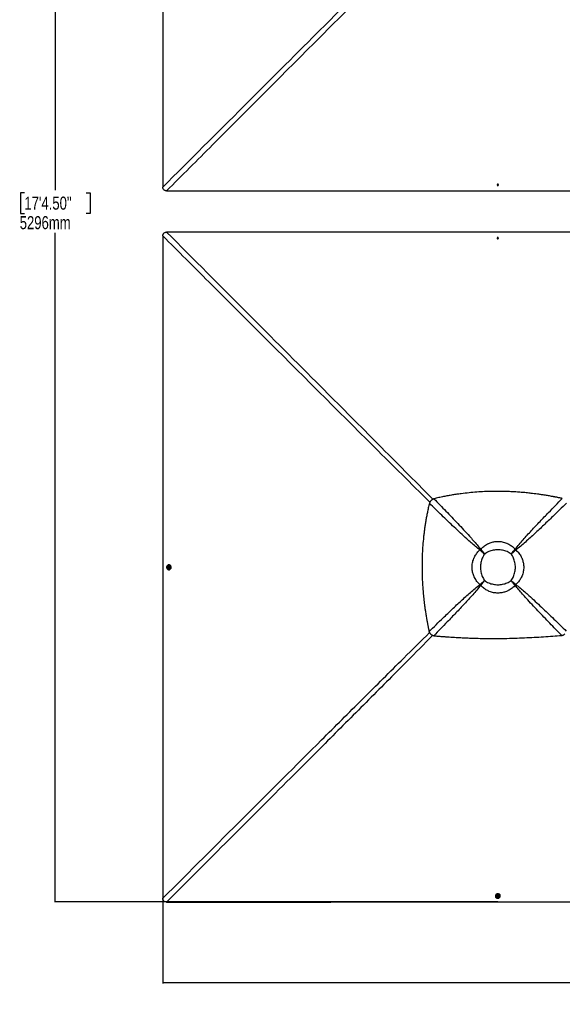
# Model space of a CAD drawing. Header units: millimetres. Extents: x 20 to 22981, y 40 to 19992.
# Tile 69 of 143: x 386 to 4544, y 8615 to 16167. Entities that reach past the tile are written whole.
import ezdxf

# ---------------------------------------------------------------- set-up
doc = ezdxf.new("R2010")
doc.units = ezdxf.units.MM
doc.header["$LTSCALE"] = 2
doc.layers.add('COMPONENT_GEOMETRY', color=7, linetype='Continuous')
doc.styles.add('SLDTEXTSTYLE0', font='TXT', dxfattribs={"width": 0.75})
doc.dimstyles.new('SLDDIMSTYLE0', dxfattribs={"dimtxt": 100, "dimasz": 6.604, "dimexe": 0, "dimexo": 0.0625, "dimgap": 25, "dimtad": 0, "dimtih": 1, "dimtoh": 1, "dimdec": 0, "dimrnd": 1e-09, "dimzin": 12, "dimdsep": 46, "dimtxsty": 'SLDTEXTSTYLE0', "dimsah": 1, "dimcen": 0.09, "dimadec": 0, "dimazin": 3, "dimtfac": 1, "dimtdec": 0, "dimtofl": 0, "dimtmove": 0, "dimatfit": 3, "dimfxl": 1, "dimfrac": 2, "dimtolj": 1, "dimtzin": 12, "dimarcsym": 0})

# ---------------------------------------------------------------- blocks, each defined once
blk = doc.blocks.new('_D_1')
at = {"layer": 'COMPONENT_GEOMETRY', "color": 7}
for p, q in [((4049.4, 19991.6), (652.3, 19991.6)), ((658.7, 19991.6), (658.7, 14860)), ((421.7, 14839.7), (391.2, 14839.7)), ((391.2, 14839.7), (391.2, 14680.9)), ((895.7, 14839.7), (926.2, 14839.7)), ((926.2, 14839.7), (926.2, 14680.9)), ((391.2, 14680.9), (421.7, 14680.9)), ((926.2, 14680.9), (895.7, 14680.9)), ((658.7, 9399.7), (658.7, 14531.3)), ((4049.4, 9399.7), (652.3, 9399.7))]:
    blk.add_line(p, q, dxfattribs=at)
for points in [[(658.7, 19991.6), (657.7, 19985), (659.7, 19985)], [(658.7, 9399.7), (659.7, 9406.3), (657.7, 9406.3)]]:
    blk.add_solid(points, dxfattribs=at)
at = {"layer": 'COMPONENT_GEOMETRY', "color": 7, "char_height": 100, "attachment_point": 1, "style": 'SLDTEXTSTYLE0'}
for s, insert in [('17\'4.50"', (421.7, 14809.8)), ('5296mm', (385.9, 14660.2))]:
    blk.add_mtext(s, dxfattribs=dict(at, insert=insert))
blk = doc.blocks.new('_D_2')
at = {"layer": 'COMPONENT_GEOMETRY', "color": 7}
for p, q in [((1483.4, 11965.7), (1483.4, 8775.3)), ((12075.2, 11965.7), (12075.2, 8775.3)), ((6542.3, 8925.7), (6511.8, 8925.7)), ((6511.8, 8925.7), (6511.8, 8767)), ((7016.3, 8925.7), (7046.8, 8925.7)), ((7046.8, 8925.7), (7046.8, 8767)), ((1483.4, 8781.7), (6459.3, 8781.7)), ((6511.8, 8767), (6542.3, 8767)), ((7046.8, 8767), (7016.3, 8767)), ((12075.2, 8781.7), (7099.3, 8781.7))]:
    blk.add_line(p, q, dxfattribs=at)
for points in [[(1483.4, 8781.7), (1490, 8780.7), (1490, 8782.7)], [(12075.2, 8781.7), (12068.6, 8782.7), (12068.6, 8780.7)]]:
    blk.add_solid(points, dxfattribs=at)
at = {"layer": 'COMPONENT_GEOMETRY', "color": 7, "char_height": 100, "attachment_point": 1, "style": 'SLDTEXTSTYLE0'}
for s, insert in [('17\'4.50"', (6542.3, 8895.9)), ('5296mm', (6506.5, 8746.3))]:
    blk.add_mtext(s, dxfattribs=dict(at, insert=insert))

msp = doc.modelspace()

# ---------------------------------------------------------------- linework, layer by layer
at = {"color": 7, "linetype": 'Continuous', "lineweight": 25}
for p, q in [((4046.72, 14900.74), (4048.69, 14903.24)), ((4048.2, 14897.99), (4046.72, 14900.74)), ((4047.46, 14900.86), (4047.2, 14901.34)), ((4048.2, 14899.49), (4047.46, 14900.86)), ((4048.2, 14899.49), (4048.2, 14897.99)), ((4049.92, 14899.36), (4048.2, 14899.49)), ((4051.65, 14897.74), (4048.2, 14897.99)), ((4048.69, 14903.24), (4052.15, 14902.99)), ((4051.65, 14899.24), (4049.92, 14899.36)), ((4052.64, 14900.49), (4051.65, 14899.24)), ((4053.63, 14900.24), (4051.65, 14897.74)), ((4051.65, 14899.24), (4051.65, 14897.74)), ((4052.15, 14902.99), (4053.63, 14900.24)), ((4053.14, 14901.13), (4052.64, 14900.49)), ((4046.72, 14491.04), (4048.69, 14493.54)), ((4048.2, 14488.29), (4046.72, 14491.04)), ((4047.2, 14490.16), (4047.7, 14490.79)), ((4047.7, 14490.79), (4048.69, 14492.04)), ((4051.66, 14488.05), (4048.2, 14488.29)), ((4048.69, 14493.54), (4052.14, 14493.29)), ((4048.69, 14492.04), (4048.69, 14493.54)), ((4048.69, 14492.04), (4050.41, 14491.92)), ((4050.41, 14491.92), (4052.14, 14491.8)), ((4053.63, 14490.55), (4051.66, 14488.05)), ((4052.14, 14493.29), (4053.63, 14490.55)), ((4052.14, 14491.8), (4052.14, 14493.29)), ((4052.14, 14491.8), (4052.88, 14490.42)), ((4052.88, 14490.42), (4053.14, 14489.93)), ((3539.12, 12479.16), (3539.23, 12479.27)), ((3914.16, 12098.91), (3913.02, 12099.82)), ((3919.15, 12103.89), (3918.24, 12105.03)), ((3922.13, 12092.53), (3922.13, 12092.53)), ((3925.53, 12095.93), (3925.53, 12095.93)), ((4182.54, 12103.88), (4183.45, 12105.01)), ((4187.52, 12098.9), (4188.66, 12099.81)), ((3949.56, 12068.49), (3949.56, 12068.49)), ((4152.14, 12068.49), (4152.14, 12068.49)), ((1523.16, 11965.05), (1523.41, 11968.5)), ((1525.66, 11963.08), (1523.16, 11965.05)), ((1524.65, 11965.04), (1523.16, 11965.05)), ((1523.41, 11968.5), (1526.16, 11969.98)), ((1524.9, 11968.5), (1523.41, 11968.5)), ((1524.65, 11965.04), (1524.77, 11966.77)), ((1525.9, 11964.06), (1524.65, 11965.04)), ((1524.77, 11966.77), (1524.9, 11968.5)), ((1524.9, 11968.5), (1526.27, 11969.24)), ((1528.41, 11964.56), (1525.66, 11963.08)), ((1526.54, 11963.55), (1525.9, 11964.06)), ((1526.16, 11969.98), (1528.66, 11968.01)), ((1526.27, 11969.24), (1526.77, 11969.5)), ((1528.15, 11957.02), (1528.51, 11957.02)), ((1528.56, 11976.02), (1528.2, 11976.02)), ((1528.66, 11968.01), (1528.41, 11964.56)), ((1528.49, 11947.72), (1530.16, 11947.72)), ((1530.25, 11985.32), (1528.58, 11985.32)), ((3949.56, 11865.92), (3949.56, 11865.92)), ((4152.14, 11865.92), (4152.14, 11865.92)), ((3914.15, 11835.49), (3913.01, 11834.58)), ((3919.14, 11830.5), (3918.23, 11829.36)), ((4176.18, 11838.48), (4176.18, 11838.48)), ((4179.58, 11841.88), (4179.58, 11841.88)), ((4182.56, 11830.51), (4183.47, 11829.38)), ((4187.54, 11835.5), (4188.68, 11834.59)), ((4031.37, 9446.51), (4031.37, 9444.84)), ((4040.67, 9444.86), (4040.67, 9444.5)), ((4046.73, 9442.51), (4048.7, 9445.01)), ((4048.21, 9439.76), (4046.73, 9442.51)), ((4047.46, 9442.62), (4047.2, 9443.11)), ((4048.2, 9441.25), (4047.46, 9442.62)), ((4048.2, 9441.25), (4048.21, 9439.76)), ((4049.93, 9441.12), (4048.2, 9441.25)), ((4048.7, 9445.01), (4052.15, 9444.76)), ((4051.65, 9441), (4049.93, 9441.12)), ((4052.64, 9442.25), (4051.65, 9441)), ((4051.65, 9441), (4051.66, 9439.51)), ((4053.63, 9442.01), (4051.66, 9439.51)), ((4052.15, 9444.76), (4053.63, 9442.01)), ((4053.15, 9442.9), (4052.64, 9442.25)), ((4059.67, 9444.55), (4059.67, 9444.91)), ((4068.97, 9444.93), (4068.97, 9446.61)), ((4051.66, 9439.51), (4048.21, 9439.76))]:
    msp.add_line(p, q, dxfattribs=at)
at = {"color": 8, "linetype": 'Continuous', "lineweight": 25}
for p, q in [((3922.13, 12092.53), (3914.43, 12099.18)), ((3918.9, 12103.64), (3925.53, 12095.93)), ((4176.17, 12095.92), (4182.82, 12103.6)), ((4187.25, 12099.17), (4179.57, 12092.52)), ((3914.43, 11835.21), (3922.12, 11841.87)), ((3925.52, 11838.47), (3918.86, 11830.78)), ((4182.83, 11830.79), (4176.18, 11838.48)), ((4179.58, 11841.88), (4187.29, 11835.26))]:
    msp.add_line(p, q, dxfattribs=at)
at = {"color": 7, "linetype": 'Continuous', "lineweight": 25, "flags": 128}
for points in [[(1483.35, 17423.01), (1483.35, 16782.42), (1483.33, 16141.82), (1483.3, 15512.46), (1483.27, 14883.11)], [(4049.78, 14896.34), (4051.62, 14896.52), (4053.24, 14897.31), (4054.4, 14898.59), (4054.91, 14900.15), (4054.7, 14901.76), (4053.8, 14903.19), (4052.35, 14904.2), (4050.56, 14904.64), (4048.72, 14904.46), (4047.1, 14903.67), (4045.95, 14902.39), (4045.44, 14900.83), (4045.65, 14899.21), (4046.55, 14897.79), (4048, 14896.78), (4049.78, 14896.34)], [(4047.24, 14901.4), (4047.31, 14901.18), (4047.46, 14900.86)], [(1512, 14854.36), (2141.36, 14854.39), (2770.72, 14854.42), (3411.32, 14854.44), (4051.92, 14854.44)], [(4051.92, 14854.44), (4692.52, 14854.44), (5333.11, 14854.42), (5962.48, 14854.39), (6535.83, 14854.36)], [(1483.27, 14508.17), (1483.3, 13878.82), (1483.33, 13249.46), (1483.35, 12608.87), (1483.35, 11968.27)], [(4051.92, 14536.84), (3411.32, 14536.84), (2770.72, 14536.86), (2141.36, 14536.89), (1512, 14536.92)], [(6535.83, 14536.92), (5962.48, 14536.89), (5333.11, 14536.86), (4692.52, 14536.84), (4051.92, 14536.84)], [(4050.56, 14494.95), (4048.72, 14494.76), (4047.1, 14493.97), (4045.95, 14492.7), (4045.44, 14491.13), (4045.65, 14489.52), (4046.55, 14488.1), (4048.01, 14487.09), (4049.79, 14486.64), (4051.63, 14486.83), (4053.25, 14487.62), (4054.4, 14488.89), (4054.91, 14490.45), (4054.69, 14492.07), (4053.79, 14493.49), (4052.34, 14494.5), (4050.56, 14494.95)], [(4053.1, 14489.87), (4053.02, 14490.1), (4052.88, 14490.42)], [(1483.35, 11968.27), (1483.35, 11327.67), (1483.33, 10687.07), (1483.3, 10057.72), (1483.27, 9428.37)], [(1524.63, 11984.79), (1521.57, 11983.57), (1518.79, 11981.69), (1516.37, 11979.23), (1514.43, 11976.29), (1513.02, 11972.96), (1512.21, 11969.4), (1512.03, 11965.72), (1512.49, 11962.07), (1513.56, 11958.59), (1515.2, 11955.42), (1517.36, 11952.67), (1519.95, 11950.46), (1522.87, 11948.86), (1526, 11947.94), (1529.24, 11947.74), (1532.44, 11948.26), (1535.5, 11949.48), (1538.29, 11951.35), (1540.7, 11953.81), (1542.65, 11956.76), (1544.05, 11960.08), (1544.86, 11963.65), (1545.04, 11967.33), (1544.59, 11970.98), (1543.52, 11974.46), (1541.87, 11977.63), (1539.71, 11980.38), (1537.12, 11982.59), (1534.21, 11984.19), (1531.07, 11985.1), (1527.84, 11985.31), (1524.63, 11984.79)], [(1520.45, 11962.91), (1520.71, 11962.26), (1522, 11960.13), (1523.74, 11958.47), (1525.81, 11957.41), (1528.06, 11957.02), (1530.32, 11957.34), (1532.41, 11958.35), (1534.2, 11959.95), (1535.53, 11962.05), (1536.32, 11964.47), (1536.51, 11967.05), (1536.07, 11969.59), (1535.06, 11971.9), (1533.53, 11973.82), (1531.6, 11975.19), (1529.42, 11975.92), (1527.15, 11975.95), (1524.95, 11975.28), (1522.99, 11973.97), (1521.42, 11972.1), (1520.47, 11970.18)], [(1521.75, 11966.91), (1521.94, 11965.07), (1522.73, 11963.45), (1524, 11962.3), (1525.57, 11961.8), (1527.19, 11962.01), (1528.61, 11962.91), (1529.62, 11964.36), (1530.07, 11966.15), (1529.88, 11967.99), (1529.09, 11969.61), (1527.82, 11970.76), (1526.25, 11971.26), (1524.63, 11971.05), (1523.21, 11970.15), (1522.2, 11968.7), (1521.75, 11966.91)], [(1526.83, 11969.45), (1526.59, 11969.38), (1526.27, 11969.24)], [(1528.51, 11957.02), (1530.68, 11957.34), (1532.78, 11958.34), (1534.56, 11959.95), (1535.9, 11962.05), (1536.68, 11964.47), (1536.87, 11967.05), (1536.44, 11969.59), (1535.42, 11971.9), (1533.89, 11973.82), (1531.96, 11975.19), (1529.78, 11975.92), (1528.56, 11976.02)], [(1530.16, 11947.72), (1530.91, 11947.74), (1534.11, 11948.26), (1537.17, 11949.48), (1539.96, 11951.35), (1542.37, 11953.81), (1544.32, 11956.76), (1545.72, 11960.08), (1546.53, 11963.65), (1546.71, 11967.33), (1546.26, 11970.98), (1545.19, 11974.45), (1543.54, 11977.63), (1541.38, 11980.37), (1538.79, 11982.59), (1535.88, 11984.18), (1532.74, 11985.1), (1530.25, 11985.32)], [(4068.97, 9446.61), (4068.95, 9447.26), (4068.44, 9450.46), (4067.22, 9453.52), (4065.35, 9456.31), (4062.9, 9458.72), (4059.95, 9460.67), (4056.63, 9462.07), (4053.06, 9462.88), (4049.38, 9463.06), (4045.73, 9462.61), (4042.25, 9461.54), (4039.08, 9459.89), (4036.33, 9457.73), (4034.11, 9455.15), (4032.51, 9452.23), (4031.59, 9449.09), (4031.37, 9446.51)], [(4031.9, 9440.98), (4033.12, 9437.93), (4034.99, 9435.14), (4037.44, 9432.72), (4040.39, 9430.78), (4043.71, 9429.37), (4047.28, 9428.57), (4050.96, 9428.38), (4054.6, 9428.84), (4058.08, 9429.91), (4061.26, 9431.55), (4064.01, 9433.71), (4066.22, 9436.3), (4067.83, 9439.22), (4068.75, 9442.35), (4068.95, 9445.59), (4068.44, 9448.79), (4067.23, 9451.85), (4065.35, 9454.64), (4062.9, 9457.05), (4059.96, 9459), (4056.64, 9460.4), (4053.07, 9461.21), (4049.39, 9461.39), (4045.74, 9460.94), (4042.26, 9459.87), (4039.08, 9458.22), (4036.34, 9456.06), (4034.12, 9453.48), (4032.52, 9450.56), (4031.6, 9447.42), (4031.39, 9444.19), (4031.9, 9440.98)], [(4059.67, 9444.91), (4059.35, 9447.03), (4058.36, 9449.13), (4056.75, 9450.91), (4054.66, 9452.25), (4052.23, 9453.04), (4049.66, 9453.22), (4047.11, 9452.79), (4044.8, 9451.77), (4042.89, 9450.24), (4041.51, 9448.31), (4040.78, 9446.13), (4040.67, 9444.86)], [(4053.83, 9436.82), (4054.42, 9437.06), (4056.56, 9438.35), (4058.22, 9440.09), (4059.28, 9442.17), (4059.67, 9444.41), (4059.35, 9446.67), (4058.36, 9448.77), (4056.75, 9450.55), (4054.66, 9451.88), (4052.23, 9452.67), (4049.66, 9452.86), (4047.12, 9452.43), (4044.8, 9451.41), (4042.89, 9449.88), (4041.51, 9447.95), (4040.78, 9445.77), (4040.74, 9443.5), (4041.41, 9441.3), (4042.72, 9439.34), (4044.59, 9437.77), (4046.56, 9436.8)], [(4049.79, 9438.1), (4051.63, 9438.29), (4053.25, 9439.08), (4054.4, 9440.36), (4054.91, 9441.92), (4054.7, 9443.54), (4053.8, 9444.96), (4052.35, 9445.97), (4050.57, 9446.42), (4048.73, 9446.23), (4047.11, 9445.44), (4045.95, 9444.17), (4045.44, 9442.6), (4045.65, 9440.98), (4046.55, 9439.56), (4048.01, 9438.55), (4049.79, 9438.1)], [(4047.25, 9443.17), (4047.32, 9442.94), (4047.46, 9442.62)], [(1512.02, 9399.62), (2141.37, 9399.66), (2770.72, 9399.68), (3411.32, 9399.7), (4051.92, 9399.71)], [(4051.92, 9399.71), (4692.52, 9399.7), (5333.11, 9399.68), (5962.47, 9399.66), (6591.82, 9399.62)]]:
    msp.add_lwpolyline(points, dxfattribs=at)
at = {"color": 7, "linetype": 'Continuous', "lineweight": 25}
for centre, radius, start, end in [((4050.16, 14905.05), 10.63, 249.383271, 265.896882), ((4050.06, 14902.38), 3.02, 210.159324, 267.30967), ((4050.16, 14905.05), 10.63, 265.896882, 290.898483), ((4050.2, 14902.52), 3.17, 264.915321, 320.168942), ((4050.68, 14902.04), 2.5, 321.490505, 342.408142), ((4050.16, 14486.23), 10.63, 85.897209, 110.616729), ((4049.65, 14489.24), 2.49, 141.546356, 162.210173), ((4050.13, 14488.77), 3.16, 84.900197, 140.208639), ((4050.27, 14488.9), 3.02, 30.21712, 87.297031), ((4050.16, 14486.23), 10.63, 69.101517, 85.897209), ((4094.97, 11922.95), 253.75, 134.145625, 135.810075), ((4088.2, 11929.73), 242.71, 134.145625, 135.810075), ((4040.84, 11977.22), 165.49, 134.168268, 135.832542), ((4040.79, 11977.18), 165.49, 134.145625, 135.810075), ((4060.82, 11977.17), 165.55, 44.168895, 45.831105), ((4013.36, 11929.71), 242.81, 44.168895, 45.831105), ((4006.58, 11922.93), 253.85, 44.168895, 45.831105), ((1530.45, 11966.52), 10.63, 175.891314, 199.85526), ((1530.45, 11966.52), 10.63, 159.861386, 175.891314), ((1527.92, 11966.49), 3.16, 174.903399, 230.265117), ((1527.79, 11966.63), 3.02, 120.162125, 177.277605), ((1527.45, 11966.01), 2.5, 231.58858, 252.384701), ((4094.96, 12011.31), 253.65, 224.166692, 225.833308), ((4088.18, 12004.54), 242.62, 224.166692, 225.833308), ((4040.78, 11957.13), 165.42, 224.166692, 225.833308), ((4060.87, 11957.19), 165.49, 314.167458, 315.831732), ((4060.83, 11957.14), 165.49, 314.189925, 315.854375), ((4013.37, 12004.55), 242.71, 314.189925, 315.854375), ((4006.59, 12011.32), 253.75, 314.189925, 315.854375), ((4050.07, 9444.14), 3.02, 210.104404, 267.289948), ((4050.21, 9444.28), 3.16, 264.918237, 320.225388), ((4050.68, 9443.81), 2.5, 321.532823, 342.582935), ((4050.17, 9446.8), 10.63, 250.14474, 265.89078), ((4050.17, 9446.8), 10.63, 265.89078, 290.138614)]:
    msp.add_arc(centre, radius, start, end, dxfattribs=at)
at = {"color": 8, "linetype": 'Continuous', "lineweight": 25}
for points, knots in [([(1483.27, 14883.11), (1689.92, 15089.79), (2084.2, 15484.11), (2617.05, 16016.63), (3012.61, 16411.46), (3289.95, 16687.55), (3439.38, 16835.86), (3519.57, 16915.01), (3530.19, 16925.48)], [0, 0, 0, 0, 0.3031431, 0.5783843, 0.7814463, 0.8829776, 0.9845092, 1, 1, 1, 1]), ([(3552.64, 16903.13), (3542.16, 16892.49), (3463.08, 16812.21), (3314.88, 16662.65), (3039.03, 16385.06), (2555.49, 15899.77), (2023.33, 15366.51), (1629.33, 14971.88), (1512, 14854.36)], [0, 0, 0, 0, 0.01551065, 0.11703813, 0.21856619, 0.42162352, 0.82775609, 1, 1, 1, 1]), ([(3529.71, 12466.27), (3519.26, 12476.59), (3439.22, 12555.58), (3289.96, 12703.73), (3012.61, 12979.82), (2527.75, 13463.78), (1994.96, 13996.41), (1600.68, 14390.74), (1483.27, 14508.17)], [0, 0, 0, 0, 0.0152625, 0.1168166, 0.2183712, 0.4214817, 0.8277205, 1, 1, 1, 1]), ([(1512, 14536.92), (1718.57, 14330.02), (2112.56, 13935.39), (2644.62, 13402.06), (3039.03, 13006.23), (3314.88, 12728.64), (3462.86, 12579.29), (3541.74, 12499.22), (3552, 12488.8)], [0, 0, 0, 0, 0.3033445, 0.5785586, 0.7816784, 0.8832387, 0.9847993, 1, 1, 1, 1]), ([(1483.27, 9428.37), (1690, 9634.94), (2095.21, 10039.83), (2605.37, 10549.28), (3013.88, 10956.56), (3289.72, 11231.25), (3461.1, 11400.65), (3527.2, 11465.97)], [0, 0, 0, 0, 0.3037022, 0.5952803, 0.7492989, 0.9033177, 1, 1, 1, 1]), ([(3551.07, 11445.03), (3485.26, 11378.44), (3315.39, 11206.56), (3040.2, 10930.23), (2517.12, 10405.57), (2007.53, 9895.49), (1602.63, 9490.29), (1512.02, 9399.62)], [0, 0, 0, 0, 0.09733049, 0.25123846, 0.40514681, 0.866887, 1, 1, 1, 1])]:
    msp.add_open_spline(points, degree=3, knots=knots, dxfattribs=at)
at = {"color": 7, "linetype": 'Continuous', "lineweight": 25}
for points, knots in [([(1512, 14854.36), (1510.05, 14854.42), (1506.15, 14854.55), (1500.99, 14855.67), (1496.67, 14857.38), (1493.19, 14859.45), (1490.14, 14862.14), (1486.95, 14866.21), (1484.68, 14871.48), (1483.44, 14877.54), (1483.33, 14881.25), (1483.27, 14883.11)], [0, 0, 0, 0, 0.1264222, 0.2525718, 0.339466, 0.4262581, 0.513661, 0.6010777, 0.7596734, 0.8797284, 1, 1, 1, 1]), ([(1483.27, 14508.17), (1483.32, 14509.89), (1483.42, 14513.32), (1484.31, 14518.12), (1485.78, 14522.45), (1487.81, 14526.25), (1490.55, 14529.59), (1494.68, 14533), (1500.05, 14535.42), (1506.24, 14536.74), (1510.08, 14536.86), (1512, 14536.92)], [0, 0, 0, 0, 0.11125305, 0.22235372, 0.31456606, 0.40664769, 0.49960916, 0.59256926, 0.75138628, 0.87556631, 1, 1, 1, 1]), ([(4544.42, 12494.97), (4542.27, 12495.42), (4537.56, 12496.41), (4529.85, 12498.01), (4520.91, 12499.84), (4511.39, 12501.75), (4502.22, 12503.56), (4493.97, 12505.16), (4486.99, 12506.49), (4480.93, 12507.64), (4475.65, 12508.62), (4466.73, 12510.27), (4454.56, 12512.46), (4438.51, 12515.25), (4422.71, 12517.89), (4406.8, 12520.45), (4387.81, 12523.38), (4365.91, 12526.57), (4341.2, 12529.91), (4311.64, 12533.6), (4277.28, 12537.41), (4238.22, 12541.07), (4196.25, 12544.3), (4151.21, 12546.89), (4102.94, 12548.63), (4055.43, 12549.31), (4004.15, 12548.95), (3948.85, 12547.22), (3889.23, 12543.7), (3829.09, 12538.45), (3778, 12532.5), (3735.84, 12526.62), (3702.68, 12521.44), (3668.72, 12515.58), (3633.74, 12508.9), (3597.32, 12501.32), (3572.62, 12495.57), (3559.93, 12492.61)], [0, 0, 0, 0, 0.0066311, 0.0145572, 0.0237908, 0.0342333, 0.0438975, 0.0520343, 0.0596436, 0.0653695, 0.0706973, 0.0758489, 0.0927927, 0.108069, 0.1250911, 0.1412089, 0.1567762, 0.1831699, 0.208079, 0.2321399, 0.2731666, 0.3125487, 0.3506768, 0.4003262, 0.4488408, 0.4965961, 0.5438675, 0.6037328, 0.6637148, 0.7243033, 0.7860831, 0.8191459, 0.8529282, 0.8875307, 0.9233335, 0.960579, 1, 1, 1, 1]), ([(3539.12, 12479.16), (3537.69, 12477.63), (3534.81, 12474.55), (3529.98, 12467.79), (3527.44, 12462.16), (3525.77, 12458.45)], [0, 0, 0, 0, 0.25310795, 0.50868061, 1, 1, 1, 1]), ([(3559.93, 12492.61), (3558.04, 12491.81), (3554.31, 12490.25), (3548.95, 12487.17), (3543.84, 12483.59), (3540.76, 12480.71), (3539.23, 12479.27)], [0, 0, 0, 0, 0.248548, 0.4910203, 0.7467369, 1, 1, 1, 1]), ([(3559.93, 12492.61), (3590.66, 12461.07), (3652.12, 12398), (3728.27, 12318.61), (3788.53, 12254.56), (3828.18, 12211.35), (3862.3, 12173.06), (3891, 12139.71), (3909.16, 12116.59), (3918.24, 12105.03)], [0, 0, 0, 0, 0.2498248, 0.4996602, 0.6246523, 0.7496417, 0.8331029, 0.916566, 1, 1, 1, 1]), ([(4183.45, 12105.01), (4193.29, 12117.48), (4212.96, 12142.41), (4244.14, 12178.32), (4275.88, 12213.82), (4318.95, 12260.63), (4373.59, 12318.55), (4452.34, 12400.56), (4509.52, 12459.19), (4544.42, 12494.97)], [0, 0, 0, 0, 0.0895505, 0.1791159, 0.2688698, 0.3586256, 0.5384695, 0.7183323, 1, 1, 1, 1]), ([(3525.77, 12458.45), (3522.94, 12446.32), (3517.43, 12422.7), (3510.14, 12387.85), (3503.67, 12354.34), (3497.96, 12321.79), (3492.9, 12290.01), (3488.42, 12258.79), (3484.47, 12228.03), (3479.8, 12186.73), (3475.1, 12134.89), (3471.28, 12072.39), (3469.53, 12017.56), (3469.12, 11970.16), (3469.5, 11929.98), (3470.63, 11889.33), (3472.53, 11848), (3475.26, 11805.75), (3478.29, 11769.39), (3481.27, 11739.05), (3483.89, 11714.85), (3486.86, 11689.9), (3490.23, 11663.98), (3493.45, 11641.14), (3496.4, 11621.48), (3498.96, 11605.18), (3501.76, 11588.05), (3504.13, 11574.12), (3506.01, 11563.47), (3507.27, 11556.37), (3508.63, 11548.86), (3510.11, 11540.88), (3511.53, 11533.31), (3512.97, 11525.75), (3514.5, 11517.84), (3516.33, 11508.5), (3518.31, 11498.64), (3520.22, 11489.25), (3521.9, 11481.16), (3522.94, 11476.22), (3523.41, 11473.98)], [0, 0, 0, 0, 0.0376744, 0.0733454, 0.1076573, 0.1408366, 0.173241, 0.2049401, 0.2361659, 0.266948, 0.3305396, 0.3934096, 0.4561274, 0.4962194, 0.5366209, 0.577492, 0.6190796, 0.6616072, 0.7054231, 0.7292998, 0.7537277, 0.7789877, 0.8052209, 0.8327103, 0.8486975, 0.865302, 0.8825876, 0.9011495, 0.9080222, 0.915265, 0.9229518, 0.9310783, 0.93979, 0.9462363, 0.9543523, 0.9641226, 0.9750181, 0.9847567, 0.9930794, 1, 1, 1, 1]), ([(3913.02, 12099.82), (3901.52, 12108.87), (3878.52, 12126.97), (3845.33, 12155.56), (3807.16, 12189.62), (3764.04, 12229.26), (3699.97, 12289.62), (3620.51, 12365.97), (3557.35, 12427.62), (3525.77, 12458.45)], [0, 0, 0, 0, 0.0830755, 0.1661799, 0.2492822, 0.3742524, 0.4992252, 0.7496044, 1, 1, 1, 1]), ([(4576.52, 12458.73), (4541.44, 12424.51), (4483.56, 12368.07), (4402.35, 12290.09), (4344.53, 12235.55), (4297.77, 12192.5), (4262.22, 12160.71), (4226.21, 12129.43), (4201.18, 12109.68), (4188.66, 12099.81)], [0, 0, 0, 0, 0.277695, 0.4581314, 0.6385805, 0.7288749, 0.8191674, 0.9095913, 1, 1, 1, 1]), ([(3918.24, 12105.03), (3922.02, 12109.01), (3929.62, 12117.01), (3942.38, 12127.83), (3956.17, 12137.65), (3968.72, 12144.89), (3980.94, 12150.77), (3992.67, 12155.48), (4006.49, 12159.75), (4020.8, 12162.89), (4035.65, 12164.85), (4051.22, 12165.54), (4067.42, 12164.77), (4084.06, 12162.37), (4100.64, 12158.31), (4113.34, 12153.82), (4125.15, 12148.75), (4136.09, 12143.24), (4149.34, 12135.07), (4161.98, 12125.66), (4173.45, 12115.62), (4180.28, 12108.39), (4183.45, 12105.01)], [0, 0, 0, 0, 0.0549654, 0.1103338, 0.1670488, 0.2242641, 0.2550707, 0.3026498, 0.3505537, 0.399494, 0.4487973, 0.4999722, 0.5549529, 0.610451, 0.6676055, 0.7253351, 0.7448706, 0.7960986, 0.8477126, 0.900497, 0.9536637, 1, 1, 1, 1]), ([(3913.01, 11834.58), (3909.02, 11838.36), (3901.02, 11845.96), (3890.21, 11858.71), (3880.38, 11872.5), (3873.14, 11885.06), (3867.25, 11897.28), (3862.54, 11909.02), (3858.27, 11922.84), (3855.13, 11937.15), (3853.17, 11952), (3852.48, 11967.57), (3853.25, 11983.77), (3855.65, 12000.41), (3859.71, 12017), (3864.2, 12029.7), (3869.27, 12041.5), (3874.78, 12052.44), (3882.95, 12065.69), (3892.36, 12078.33), (3902.4, 12089.81), (3909.65, 12096.64), (3913.02, 12099.82)], [0, 0, 0, 0, 0.0549576, 0.1103181, 0.1670249, 0.2242321, 0.2551085, 0.3026777, 0.3505716, 0.3995016, 0.4487947, 0.4999722, 0.5549451, 0.6104354, 0.6675819, 0.7253037, 0.7448328, 0.7960513, 0.8476559, 0.9004307, 0.9535877, 1, 1, 1, 1]), ([(3949.56, 12068.49), (3945.35, 12072.06), (3936.97, 12079.16), (3924.67, 12089.71), (3916.9, 12096.46), (3913.03, 12099.82)], [0, 0, 0, 0, 0.3362877, 0.6695345, 1, 1, 1, 1]), ([(3949.56, 12068.49), (3945.48, 12071.95), (3937.36, 12078.85), (3925.45, 12089.1), (3917.92, 12095.64), (3914.17, 12098.9)], [0, 0, 0, 0, 0.3362888, 0.6695357, 1, 1, 1, 1]), ([(3918.24, 12105.03), (3921.6, 12101.16), (3928.34, 12093.39), (3938.9, 12081.09), (3946, 12072.7), (3949.56, 12068.49)], [0, 0, 0, 0, 0.3304598, 0.6637068, 1, 1, 1, 1]), ([(3919.15, 12103.89), (3922.41, 12100.14), (3928.96, 12092.61), (3939.21, 12080.7), (3946.1, 12072.57), (3949.56, 12068.49)], [0, 0, 0, 0, 0.3304587, 0.6637057, 1, 1, 1, 1]), ([(4152.14, 12068.49), (4147.28, 12072), (4137.54, 12079.02), (4121.42, 12087.15), (4104.53, 12093.53), (4086.96, 12097.97), (4068.99, 12100.62), (4050.84, 12101.49), (4032.7, 12100.61), (4014.73, 12097.97), (3997.17, 12093.53), (3980.27, 12087.15), (3964.16, 12079.02), (3954.42, 12072), (3949.56, 12068.49)], [0, 0, 0, 0, 0.0828515, 0.1660466, 0.2489792, 0.3325712, 0.4164006, 0.5000366, 0.5836691, 0.667495, 0.7510837, 0.8339954, 0.9171693, 1, 1, 1, 1]), ([(4152.14, 12068.49), (4155.7, 12072.7), (4162.8, 12081.08), (4173.35, 12093.38), (4180.1, 12101.15), (4183.45, 12105.01)], [0, 0, 0, 0, 0.33629168, 0.6695387, 1, 1, 1, 1]), ([(4152.14, 12068.49), (4155.6, 12072.57), (4162.49, 12080.69), (4172.74, 12092.6), (4179.28, 12100.13), (4182.54, 12103.88)], [0, 0, 0, 0, 0.3362927, 0.6695399, 1, 1, 1, 1]), ([(4188.66, 12099.81), (4184.79, 12096.45), (4177.02, 12089.7), (4164.73, 12079.15), (4156.35, 12072.06), (4152.14, 12068.49)], [0, 0, 0, 0, 0.3304613, 0.6637083, 1, 1, 1, 1]), ([(4187.52, 12098.9), (4183.78, 12095.64), (4176.25, 12089.09), (4164.34, 12078.84), (4156.22, 12071.95), (4152.14, 12068.49)], [0, 0, 0, 0, 0.3304601, 0.6637073, 1, 1, 1, 1]), ([(4188.66, 12099.81), (4192.65, 12096.02), (4200.65, 12088.42), (4211.47, 12075.67), (4221.29, 12061.88), (4228.53, 12049.32), (4234.42, 12037.1), (4239.13, 12025.37), (4243.4, 12011.55), (4246.54, 11997.24), (4248.5, 11982.39), (4249.19, 11966.81), (4248.41, 11950.61), (4246.02, 11933.98), (4241.96, 11917.39), (4237.47, 11904.69), (4232.4, 11892.89), (4226.89, 11881.95), (4218.72, 11868.7), (4209.32, 11856.05), (4199.28, 11844.59), (4192.04, 11837.77), (4188.68, 11834.59)], [0, 0, 0, 0, 0.0549654, 0.1103337, 0.1670482, 0.224263, 0.2551231, 0.3027014, 0.3506043, 0.3995436, 0.4488461, 0.5000386, 0.5550193, 0.6105173, 0.6676717, 0.7254012, 0.744923, 0.7961467, 0.8477565, 0.9005364, 0.9536985, 1, 1, 1, 1]), ([(3949.56, 12068.49), (3946.06, 12063.63), (3939.03, 12053.89), (3930.91, 12037.77), (3924.53, 12020.87), (3920.09, 12003.3), (3917.45, 11985.34), (3916.58, 11967.2), (3917.45, 11949.06), (3920.1, 11931.09), (3924.53, 11913.52), (3930.91, 11896.63), (3939.04, 11880.51), (3946.06, 11870.78), (3949.56, 11865.92)], [0, 0, 0, 0, 0.0828585, 0.1660608, 0.2490005, 0.3325855, 0.4164077, 0.5000366, 0.5836621, 0.6674807, 0.7510624, 0.8339812, 0.9171624, 1, 1, 1, 1]), ([(4152.14, 11865.92), (4155.64, 11870.78), (4162.67, 11880.51), (4170.8, 11896.62), (4177.18, 11913.52), (4181.61, 11931.09), (4184.26, 11949.05), (4185.14, 11967.2), (4184.26, 11985.34), (4181.62, 12003.31), (4177.18, 12020.88), (4170.8, 12037.78), (4162.67, 12053.89), (4155.64, 12063.63), (4152.14, 12068.49)], [0, 0, 0, 0, 0.0828307, 0.1660046, 0.2489163, 0.332505, 0.4163309, 0.4999634, 0.5835994, 0.6674288, 0.7510208, 0.8339534, 0.9171485, 1, 1, 1, 1]), ([(3913.01, 11834.58), (3916.88, 11837.94), (3924.66, 11844.69), (3936.96, 11855.25), (3945.35, 11862.35), (3949.56, 11865.92)], [0, 0, 0, 0, 0.3304639, 0.6637107, 1, 1, 1, 1]), ([(3914.15, 11835.49), (3917.9, 11838.75), (3925.43, 11845.3), (3937.35, 11855.56), (3945.48, 11862.45), (3949.56, 11865.92)], [0, 0, 0, 0, 0.3304628, 0.6637096, 1, 1, 1, 1]), ([(3949.56, 11865.92), (3946, 11861.7), (3938.9, 11853.31), (3928.34, 11841.01), (3921.59, 11833.23), (3918.23, 11829.36)], [0, 0, 0, 0, 0.3362893, 0.669536, 1, 1, 1, 1]), ([(3949.56, 11865.92), (3946.1, 11861.83), (3939.2, 11853.7), (3928.95, 11841.79), (3922.4, 11834.25), (3919.14, 11830.5)], [0, 0, 0, 0, 0.3362903, 0.6695372, 1, 1, 1, 1]), ([(3949.56, 11865.92), (3954.42, 11862.41), (3964.16, 11855.39), (3980.28, 11847.26), (3997.17, 11840.88), (4014.74, 11836.45), (4032.7, 11833.8), (4050.84, 11832.93), (4068.99, 11833.8), (4086.95, 11836.44), (4104.52, 11840.88), (4121.42, 11847.26), (4137.54, 11855.39), (4147.28, 11862.41), (4152.14, 11865.92)], [0, 0, 0, 0, 0.08283765, 0.16601881, 0.24893764, 0.33251928, 0.41633794, 0.49996342, 0.58359234, 0.66741447, 0.75099948, 0.83393918, 0.91714152, 1, 1, 1, 1]), ([(4152.14, 11865.92), (4156.35, 11862.35), (4164.74, 11855.25), (4177.03, 11844.7), (4184.81, 11837.95), (4188.68, 11834.59)], [0, 0, 0, 0, 0.3362932, 0.6695402, 1, 1, 1, 1]), ([(4183.46, 11829.38), (4180.1, 11833.25), (4173.36, 11841.02), (4162.8, 11853.32), (4155.71, 11861.7), (4152.14, 11865.92)], [0, 0, 0, 0, 0.3304655, 0.6637123, 1, 1, 1, 1]), ([(4152.14, 11865.92), (4156.22, 11862.45), (4164.35, 11855.56), (4176.26, 11845.31), (4183.79, 11838.76), (4187.54, 11835.5)], [0, 0, 0, 0, 0.3362943, 0.6695413, 1, 1, 1, 1]), ([(4182.55, 11830.52), (4179.29, 11834.27), (4172.74, 11841.8), (4162.5, 11853.71), (4155.6, 11861.84), (4152.14, 11865.92)], [0, 0, 0, 0, 0.3304643, 0.6637113, 1, 1, 1, 1]), ([(3523.41, 11473.98), (3559.44, 11509.12), (3618.17, 11566.41), (3700.16, 11645.11), (3757.75, 11699.43), (3804.33, 11742.29), (3839.74, 11773.94), (3875.61, 11805.08), (3900.55, 11824.75), (3913.01, 11834.58)], [0, 0, 0, 0, 0.2839175, 0.4627989, 0.6416931, 0.7312098, 0.8207246, 0.9103698, 1, 1, 1, 1]), ([(3918.23, 11829.36), (3908.44, 11816.95), (3888.85, 11792.11), (3857.81, 11756.34), (3826.21, 11720.98), (3783.32, 11674.36), (3728.91, 11616.67), (3650.78, 11535.28), (3594.13, 11477.19), (3559.68, 11441.86)], [0, 0, 0, 0, 0.0897639, 0.1795426, 0.2695103, 0.35948, 0.5397535, 0.7200459, 1, 1, 1, 1]), ([(4183.47, 11829.38), (4179.68, 11825.39), (4172.09, 11817.39), (4159.33, 11806.57), (4145.55, 11796.74), (4132.98, 11789.5), (4120.76, 11783.6), (4109.01, 11778.89), (4095.2, 11774.62), (4080.89, 11771.48), (4066.04, 11769.53), (4050.46, 11768.84), (4034.26, 11769.61), (4017.62, 11772), (4001.04, 11776.06), (3988.34, 11780.55), (3976.54, 11785.62), (3965.6, 11791.13), (3952.35, 11799.3), (3939.71, 11808.7), (3928.24, 11818.74), (3921.41, 11825.99), (3918.23, 11829.36)], [0, 0, 0, 0, 0.0549575, 0.110318, 0.1670243, 0.224231, 0.2551609, 0.3027292, 0.3506222, 0.3995513, 0.4488435, 0.5000386, 0.5550115, 0.6105017, 0.6676482, 0.7253698, 0.7448852, 0.7960994, 0.8476997, 0.90047, 0.9536225, 1, 1, 1, 1]), ([(4540.66, 11443.6), (4510.03, 11474.98), (4448.75, 11537.76), (4372.84, 11616.77), (4312.78, 11680.53), (4273.25, 11723.54), (4239.23, 11761.66), (4210.63, 11794.86), (4192.52, 11817.87), (4183.47, 11829.38)], [0, 0, 0, 0, 0.2498244, 0.4996596, 0.6246518, 0.7496414, 0.8331026, 0.9165658, 1, 1, 1, 1]), ([(4188.68, 11834.59), (4200.14, 11825.59), (4223.07, 11807.58), (4256.16, 11779.13), (4294.23, 11745.23), (4337.22, 11705.8), (4401.1, 11645.73), (4480.32, 11569.75), (4543.3, 11508.4), (4574.78, 11477.72)], [0, 0, 0, 0, 0.0830759, 0.1661805, 0.249283, 0.3742529, 0.4992254, 0.7496044, 1, 1, 1, 1]), ([(3523.41, 11473.98), (3524.2, 11472.01), (3525.77, 11468.13), (3529, 11462.63), (3532.91, 11457.53), (3537.04, 11453.47), (3540.97, 11450.37), (3544.56, 11448.03), (3550.62, 11444.71), (3555.84, 11443.06), (3559.68, 11441.86)], [0, 0, 0, 0, 0.1264787, 0.2490105, 0.3787287, 0.507737, 0.5912047, 0.6758374, 0.7620547, 1, 1, 1, 1]), ([(3559.68, 11441.86), (3570.39, 11440.91), (3591.09, 11439.09), (3621.28, 11436.65), (3649.89, 11434.47), (3677.34, 11432.52), (3703.92, 11430.77), (3729.76, 11429.2), (3761.75, 11427.4), (3799.64, 11425.54), (3843.28, 11423.77), (3890.43, 11422.28), (3941.13, 11421.19), (3995.4, 11420.65), (4048.57, 11420.72), (4109.54, 11421.46), (4178.1, 11423.18), (4254.04, 11426.15), (4328.29, 11429.95), (4400.82, 11434.31), (4471.41, 11438.96), (4517.82, 11442.07), (4540.66, 11443.6)], [0, 0, 0, 0, 0.032848, 0.0634837, 0.0925205, 0.1204906, 0.147532, 0.1738828, 0.199574, 0.2453768, 0.2897483, 0.3329773, 0.3894376, 0.4446269, 0.4987034, 0.5518212, 0.6308141, 0.7081334, 0.7838893, 0.8578773, 0.9300475, 1, 1, 1, 1]), ([(4540.66, 11443.6), (4542.02, 11443.95), (4544.68, 11444.65), (4548.5, 11446.05), (4552.91, 11448.07), (4557.87, 11451), (4561.15, 11453.97), (4562.81, 11455.47)], [0, 0, 0, 0, 0.1652591, 0.3248597, 0.4794964, 0.7365719, 1, 1, 1, 1]), ([(1512.02, 9399.62), (1510.09, 9399.68), (1506.18, 9399.81), (1501.03, 9400.92), (1496.69, 9402.63), (1493.22, 9404.69), (1490.15, 9407.38), (1486.96, 9411.46), (1484.68, 9416.73), (1483.44, 9422.79), (1483.33, 9426.5), (1483.27, 9428.37)], [0, 0, 0, 0, 0.125074, 0.2528462, 0.338625, 0.426559, 0.5124713, 0.6014208, 0.7600165, 0.8786617, 1, 1, 1, 1])]:
    msp.add_open_spline(points, degree=3, knots=knots, dxfattribs=at)

# ---------------------------------------------------------------- dimensions: what is measured, and where the dimension line sits
at = {"layer": 'COMPONENT_GEOMETRY', "color": 7}
dim = msp.add_linear_dim(base=(658.67, 9399.71), p1=(4051.92, 19991.58), p2=(4051.92, 9399.71), angle=90, dimstyle='SLDDIMSTYLE0', dxfattribs=at)
dim.commit()
dim.dimension.update_dxf_attribs({"geometry": '_D_1', "text_midpoint": (658.67, 14695.64), "dimtype": 160})
dim = msp.add_linear_dim(base=(12075.22, 8781.69), p1=(1483.35, 11968.27), p2=(12075.22, 11968.27), dimstyle='SLDDIMSTYLE0', dxfattribs=at)
dim.commit()
dim.dimension.update_dxf_attribs({"geometry": '_D_2', "text_midpoint": (6779.29, 8781.69), "dimtype": 160})

doc.saveas('drawing.dxf')
